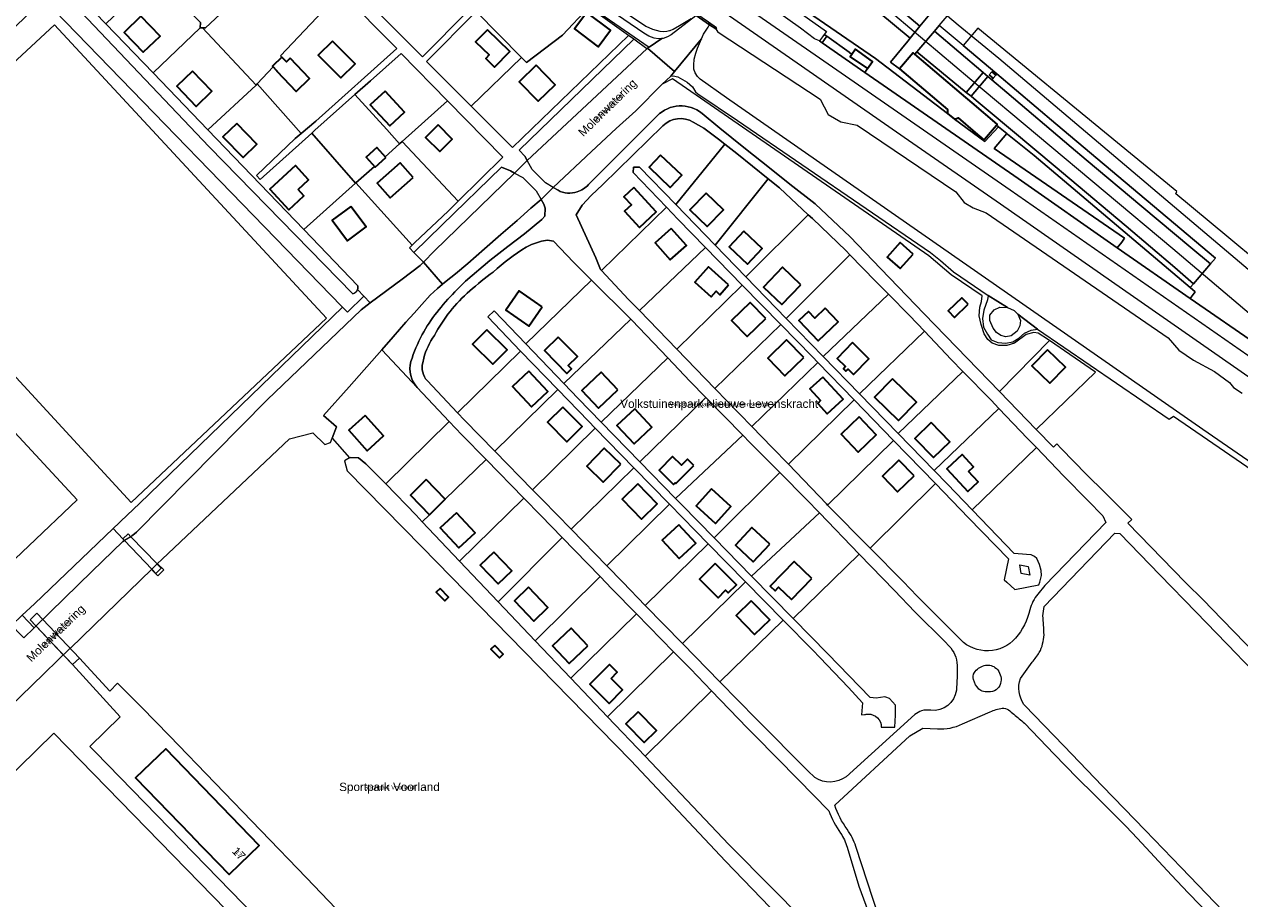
# Model space of a CAD drawing. Header units: metres. Extents: x 124322 to 125871, y 483990 to 485142.
# Tile 58 of 61: x 125404 to 125695, y 484549 to 484758. Entities that reach past the tile are written whole.
import ezdxf
from ezdxf.enums import TextEntityAlignment as Align

# ---------------------------------------------------------------- set-up
doc = ezdxf.new("R2010")
doc.units = ezdxf.units.M
for name, color, linetype, lineweight in [('B-RO-AM-AS_SPOOR-G', 7, 'Continuous', 18), ('B-RO-GK-KADEMUUR-GV', 7, 'Continuous', 18), ('B-RO-KW-KUNSTWERK-GV', 170, 'Continuous', 18), ('B-RO-KW-KUNSTWERK_DEK-GV', 7, 'Continuous', 18), ('B-RO-OG-BEBOUWING-GV', 7, 'Continuous', 35), ('B-RO-OG-BEBOUWING-T18', 7, 'Continuous', 18), ('B-RO-OG-BEBOUWING-T18 @ 0.5', 7, 'Continuous', 18), ('B-RO-OG-BEBOUWING-T18 @ 1', 7, 'Continuous', 18), ('B-RO-OG-BEBOUWING_SCHUUR-GV', 7, 'Continuous', 35), ('B-RO-OG-TERREIN_CULTUURSCHEIDING-GV', 7, 'Continuous', 0), ('B-RO-OG-TERREIN_ERF-GV', 7, 'Continuous', 0), ('B-RO-OG-TOPOGRAFIE-T18', 7, 'Continuous', 18), ('B-RO-OG-TOPOGRAFIE-T18 @ 0.5', 7, 'Continuous', 18), ('B-RO-OG-TOPOGRAFIE-T18 @ 1', 7, 'Continuous', 18), ('B-RO-OG-WATER-GV', 151, 'Continuous', 13), ('B-RO-VH-ONVERHARD-GV', 252, 'Continuous', 18), ('B-RO-VH-VERHARDING_GESLOTEN-GV', 252, 'Continuous', 18), ('B-RO-VH-VERHARDING_HALFVERHARDING-GV', 7, 'Continuous', 9), ('B-RO-VH-VERHARDING_OPEN-GV', 7, 'Continuous', 9)]:
    doc.layers.add(name, color=color, linetype=linetype, lineweight=lineweight)
doc.styles.add('IBstijl', font='arial.ttf', dxfattribs={"height": 2})

# ---------------------------------------------------------------- blocks, each defined once
blk = doc.blocks.new('*U145')
at = {"layer": 'B-RO-OG-TOPOGRAFIE-T18 @ 0.5', "style": 'IBstijl'}
blk.add_text('Molenwatering', height=1, rotation=44.4, dxfattribs=at).set_placement((125544, 484738.193), align=Align.MIDDLE)
at = {"layer": 'B-RO-OG-TOPOGRAFIE-T18 @ 1', "style": 'IBstijl'}
blk.add_text('Molenwatering', height=2, rotation=44.4, dxfattribs=at).set_placement((125544, 484738.193), align=Align.MIDDLE)
blk = doc.blocks.new('*U146')
at = {"layer": 'B-RO-OG-TOPOGRAFIE-T18 @ 0.5', "style": 'IBstijl'}
blk.add_text('Molenwatering', height=1, rotation=44.1, dxfattribs=at).set_placement((125411.917, 484612.458), align=Align.MIDDLE)
at = {"layer": 'B-RO-OG-TOPOGRAFIE-T18 @ 1', "style": 'IBstijl'}
blk.add_text('Molenwatering', height=2, rotation=44.1, dxfattribs=at).set_placement((125411.917, 484612.458), align=Align.MIDDLE)
blk = doc.blocks.new('*U184')
at = {"layer": 'B-RO-OG-TOPOGRAFIE-T18 @ 0.5', "style": 'IBstijl'}
blk.add_text('Sportpark Voorland', height=1, dxfattribs=at).set_placement((125491.65, 484575.618), align=Align.MIDDLE)
at = {"layer": 'B-RO-OG-TOPOGRAFIE-T18 @ 1', "style": 'IBstijl'}
blk.add_text('Sportpark Voorland', height=2, dxfattribs=at).set_placement((125491.65, 484575.618), align=Align.MIDDLE)
blk = doc.blocks.new('*U190')
at = {"layer": 'B-RO-OG-TOPOGRAFIE-T18 @ 0.5', "style": 'IBstijl'}
blk.add_text('Volkstuinenpark Nieuwe Levenskracht', height=1, dxfattribs=at).set_placement((125570.581, 484667.292), align=Align.MIDDLE)
at = {"layer": 'B-RO-OG-TOPOGRAFIE-T18 @ 1', "style": 'IBstijl'}
blk.add_text('Volkstuinenpark Nieuwe Levenskracht', height=2, dxfattribs=at).set_placement((125570.581, 484667.292), align=Align.MIDDLE)
blk = doc.blocks.new('*U233')
at = {"layer": 'B-RO-OG-BEBOUWING-T18 @ 0.5', "style": 'IBstijl'}
blk.add_text('17', height=1, rotation=-46, dxfattribs=at).set_placement((125455.588, 484559.915), align=Align.MIDDLE)
at = {"layer": 'B-RO-OG-BEBOUWING-T18 @ 1', "style": 'IBstijl'}
blk.add_text('17', height=2, rotation=-46, dxfattribs=at).set_placement((125455.588, 484559.915), align=Align.MIDDLE)

msp = doc.modelspace()

# ---------------------------------------------------------------- linework, layer by layer
at = {"layer": 'B-RO-AM-AS_SPOOR-G'}
for points in [[(125131.014, 485072.262), (125139.859, 485066.099), (125252.551, 484987.847), (125279.614, 484969.164), (125300.618, 484954.506), (125326.352, 484936.742), (125417.85, 484873.099), (125444.831, 484854.238), (125541.448, 484787.11), (125640.265, 484718.67), (125757.732, 484637.009), (125787.754, 484616.314), (125855.348, 484569.223)], [(125128.186, 485069.472), (125137.287, 485063.127), (125168.879, 485041.298), (125280.801, 484963.49), (125340.328, 484922.203), (125450.07, 484845.73), (125479.761, 484825.184), (125615.879, 484730.573), (125637.945, 484715.341), (125724.732, 484654.943), (125759.03, 484631.272), (125797.876, 484604.174), (125817.789, 484590.468), (125836.597, 484577.318), (125853.282, 484565.774)], [(125556.226, 484818.604), (125627.796, 484758.218), (125637.562, 484750.196), (125709.676, 484689.225), (125733.939, 484669.695), (125753.822, 484654.341), (125759.05, 484650.552), (125764.743, 484646.584)], [(125601.894, 484769.632), (125630.569, 484745.327), (125679.172, 484704.672), (125705.278, 484682.61), (125711.613, 484677.574), (125719.086, 484671.958), (125725.685, 484667.283), (125737.171, 484659.789), (125750.032, 484652.247), (125763.735, 484644.994)]]:
    msp.add_lwpolyline(points, dxfattribs=at)
at = {"layer": 'B-RO-GK-KADEMUUR-GV'}
msp.add_lwpolyline([(125563.719, 484761.772), (125563.495, 484761.467), (125565.052, 484760.404), (125568.273, 484758.206), (125569.756, 484757.194), (125569.947, 484757.47), (125568.02, 484758.801)], close=True, dxfattribs=at)
at = {"layer": 'B-RO-KW-KUNSTWERK-GV'}
for points in [[(125524.649, 484725.741), (125521.594, 484722.734), (125523.56, 484721.64), (125526.74, 484718.48), (125527.985, 484716.391), (125530.87, 484719.26), (125529, 484720.36), (125525.84, 484723.59)], [(125436.04, 484629.187), (125429.737, 484635.718), (125428.194, 484634.84), (125434.777, 484627.964)]]:
    msp.add_lwpolyline(points, close=True, dxfattribs=at)
at = {"layer": 'B-RO-KW-KUNSTWERK_DEK-GV'}
msp.add_lwpolyline([(125415.738, 484605.123), (125417.446, 484606.681), (125408.65, 484615.926), (125408.625, 484615.953), (125407.243, 484617.405), (125405.603, 484615.844), (125413.567, 484607.42), (125413.592, 484607.393)], close=True, dxfattribs=at)
at = {"layer": 'B-RO-OG-BEBOUWING-GV'}
for points in [[(125606.049, 484747.741), (125607.267, 484749.435), (125603.18, 484752.383), (125602.312, 484751.122), (125601.923, 484750.559)], [(125617.403, 484751.136), (125616.982, 484751.491), (125613.736, 484747.648), (125625.215, 484737.954), (125625.2, 484736.959), (125626.915, 484735.579), (125627.388, 484735.764), (125627.769, 484735.913), (125631.864, 484732.454), (125633.966, 484730.679), (125634.081, 484730.815), (125636.934, 484734.193), (125637.155, 484734.455), (125631.159, 484739.519), (125628.573, 484741.702)], [(125430.946, 484577.943), (125443.998, 484564.435), (125445.007, 484563.391), (125446.807, 484561.529), (125447.767, 484560.535), (125453.245, 484554.866), (125455.904, 484557.437), (125460.437, 484561.82), (125438.077, 484584.964), (125430.877, 484578.014)]]:
    msp.add_lwpolyline(points, close=True, dxfattribs=at)
at = {"layer": 'B-RO-OG-BEBOUWING_SCHUUR-GV'}
for points in [[(125432.15, 484760.27), (125428.104, 484756.376), (125432.69, 484751.61), (125436.736, 484755.504)], [(125538.9, 484761.13), (125535.943, 484757.203), (125541.59, 484752.95), (125544.547, 484756.877)], [(125515.09, 484757.03), (125512.271, 484754.132), (125515.505, 484750.986), (125514.688, 484750.146), (125516.804, 484748.086), (125520.44, 484751.82)], [(125478.03, 484754.31), (125474.614, 484750.926), (125480.02, 484745.47), (125483.436, 484748.854)], [(125467.842, 484750.185), (125466.963, 484749.341), (125465.874, 484750.475), (125463.636, 484748.326), (125464.725, 484747.192), (125464.65, 484747.12), (125469.3, 484742.22), (125472.521, 484745.313)], [(125444.53, 484747.1), (125440.755, 484743.477), (125445.36, 484738.68), (125449.135, 484742.303)], [(125526.74, 484748.53), (125522.672, 484744.557), (125527.23, 484739.89), (125531.298, 484743.863)], [(125490.599, 484742.321), (125487.05, 484739.06), (125491.701, 484733.999), (125495.25, 484737.26)], [(125455.12, 484734.6), (125451.788, 484731.381), (125456.59, 484726.41), (125459.922, 484729.629)], [(125503.33, 484734.24), (125500.312, 484731.248), (125503.67, 484727.86), (125506.688, 484730.852)], [(125490.812, 484726.442), (125488.62, 484728.84), (125486.058, 484726.498), (125488.25, 484724.1)], [(125556.55, 484727.01), (125553.785, 484724.096), (125558.85, 484719.29), (125561.615, 484722.204)], [(125469.76, 484718.805), (125472.3, 484721.128), (125469.17, 484724.55), (125462.98, 484718.89), (125467.535, 484713.909), (125471.185, 484717.247)], [(125497.31, 484721.67), (125494.2, 484725.17), (125488.73, 484720.31), (125491.84, 484716.81)], [(125550.14, 484719.27), (125547.75, 484717.065), (125549.562, 484715.101), (125547.949, 484713.613), (125551.526, 484709.736), (125555.53, 484713.43)], [(125567.44, 484717.933), (125563.58, 484713.95), (125567.72, 484709.937), (125571.58, 484713.92)], [(125482.4, 484714.72), (125477.968, 484711.423), (125481.6, 484706.54), (125486.032, 484709.837)], [(125559.06, 484709.49), (125555.222, 484706.048), (125558.88, 484701.97), (125562.718, 484705.412)], [(125576.47, 484708.81), (125572.945, 484705.065), (125577.37, 484700.9), (125580.895, 484704.645)], [(125617.03, 484703.33), (125613.944, 484706.11), (125610.81, 484702.63), (125613.896, 484699.85)], [(125572.8, 484695.96), (125568, 484700.26), (125564.718, 484696.596), (125568.628, 484693.094), (125569.82, 484694.425), (125570.712, 484693.627)], [(125590.128, 484695.975), (125585.75, 484700.18), (125581.202, 484695.445), (125585.58, 484691.24)], [(125528.23, 484690.74), (125522.69, 484694.54), (125519.54, 484689.92), (125524.993, 484686.109)], [(125581.73, 484687.93), (125577.979, 484691.782), (125573.53, 484687.45), (125577.281, 484683.598)], [(125630.157, 484691.365), (125628.665, 484692.886), (125625.435, 484689.724), (125626.932, 484688.2)], [(125595.96, 484690.421), (125593.44, 484688.031), (125591.944, 484689.608), (125589.68, 484687.46), (125594.27, 484682.62), (125599.055, 484687.157)], [(125514.92, 484685.25), (125511.506, 484681.815), (125516.38, 484676.97), (125519.794, 484680.405)], [(125532.065, 484683.445), (125528.79, 484680.23), (125534.13, 484674.79), (125535.222, 484675.862), (125534.44, 484676.659), (125536.623, 484678.802)], [(125590.82, 484678.59), (125586.69, 484682.84), (125582.21, 484678.44), (125586.32, 484674.2)], [(125602.516, 484682.152), (125598.809, 484678.393), (125600.822, 484676.418), (125600.303, 484675.889), (125600.91, 484675.294), (125601.428, 484675.822), (125602.727, 484674.549), (125606.409, 484678.314)], [(125649.185, 484680.436), (125645.45, 484676.63), (125649.715, 484672.444), (125653.45, 484676.25)], [(125524.998, 484675.321), (125521.09, 484671.63), (125525.682, 484666.769), (125529.59, 484670.46)], [(125546.34, 484670.83), (125542.304, 484675.076), (125537.69, 484670.69), (125541.726, 484666.444)], [(125595.42, 484673.92), (125592.307, 484671.07), (125594.869, 484668.271), (125594.162, 484667.624), (125596.405, 484665.143), (125600.24, 484668.65)], [(125612.047, 484673.512), (125607.76, 484669.11), (125613.503, 484663.518), (125617.79, 484667.92)], [(125533.133, 484666.737), (125529.5, 484663.12), (125534.147, 484658.453), (125537.78, 484662.07)], [(125550.351, 484666.339), (125546.1, 484662.33), (125550.239, 484657.941), (125554.49, 484661.95)], [(125485.84, 484664.72), (125481.894, 484661.185), (125486.28, 484656.29), (125490.226, 484659.825)], [(125604.08, 484664.39), (125599.754, 484660.231), (125603.87, 484655.95), (125608.196, 484660.109)], [(125621.33, 484663.02), (125617.43, 484659.23), (125621.89, 484654.64), (125625.79, 484658.43)], [(125547, 484653.09), (125543.08, 484656.91), (125538.9, 484652.62), (125542.82, 484648.8)], [(125564.481, 484652.782), (125562.983, 484654.253), (125561.581, 484652.826), (125559.442, 484654.929), (125556.19, 484651.62), (125559.648, 484648.221), (125560.041, 484648.621), (125560.22, 484648.446)], [(125617.237, 484650.256), (125613.61, 484654.024), (125609.648, 484650.21), (125613.275, 484646.442)], [(125630.279, 484651.353), (125631.479, 484652.466), (125628.775, 484655.38), (125625.09, 484651.96), (125630.13, 484646.53), (125632.615, 484648.834)], [(125500.406, 484649.375), (125496.65, 484645.69), (125501.267, 484640.983), (125505.023, 484644.668)], [(125551.106, 484648.351), (125547.34, 484644.67), (125551.994, 484639.909), (125555.76, 484643.59)], [(125568.779, 484647.132), (125565.06, 484643.08), (125569.661, 484638.858), (125573.38, 484642.91)], [(125507.7, 484641.445), (125503.8, 484637.84), (125508.26, 484633.015), (125512.16, 484636.62)], [(125560.905, 484638.583), (125556.9, 484634.86), (125560.965, 484630.487), (125564.97, 484634.21)], [(125582.672, 484633.916), (125578.4, 484637.92), (125574.448, 484633.704), (125578.72, 484629.7)], [(125516.633, 484632.031), (125513.383, 484628.917), (125517.706, 484624.405), (125520.956, 484627.519)], [(125569.65, 484629.299), (125565.9, 484625.59), (125570.32, 484621.121), (125572.115, 484622.897), (125572.748, 484622.257), (125574.702, 484624.19)], [(125592.741, 484625.702), (125588.51, 484629.79), (125582.8, 484623.88), (125583.946, 484622.773), (125584.807, 484623.664), (125587.892, 484620.683)], [(125503.769, 484623.325), (125502.864, 484622.447), (125504.883, 484620.365), (125505.788, 484621.243)], [(125524.97, 484623.61), (125521.58, 484620.362), (125526.2, 484615.54), (125529.59, 484618.788)], [(125578.264, 484620.384), (125574.61, 484616.84), (125579.026, 484612.286), (125582.68, 484615.83)], [(125539.167, 484609.645), (125535.16, 484613.87), (125530.683, 484609.625), (125534.69, 484605.4)], [(125516.837, 484609.711), (125515.932, 484608.833), (125517.951, 484606.751), (125518.856, 484607.629)], [(125544.706, 484601.814), (125546.187, 484603.308), (125544.344, 484605.135), (125539.65, 484600.4), (125544.25, 484595.84), (125547.463, 484599.081)], [(125551.191, 484593.794), (125548.253, 484590.934), (125552.612, 484586.456), (125555.55, 484589.316)]]:
    msp.add_lwpolyline(points, close=True, dxfattribs=at)
at = {"layer": 'B-RO-OG-TERREIN_CULTUURSCHEIDING-GV'}
for points in [[(125401.23, 484614.523), (125403.76, 484616.934), (125406.649, 484619.684), (125425.522, 484637.66), (125426.959, 484639.013), (125427.379, 484639.409), (125431.788, 484643.671), (125480.37, 484690.635), (125480.25, 484690.759), (125408.861, 484764.384), (125390.365, 484746.371), (125354.306, 484711.931), (125382.984, 484681.046), (125416.884, 484644.535), (125370.546, 484600.52), (125336.646, 484637.031), (125303.617, 484672.603), (125300.808, 484669.717), (125307.169, 484663.019), (125345.559, 484623.609), (125368.37, 484600.147), (125369.369, 484599.119), (125376.937, 484591.349), (125388.899, 484602.779)], [(125364.564, 484714.74), (125411.477, 484758.159), (125476.605, 484688.015), (125429.815, 484643.897)], [(125462.39, 484668.48), (125484.87, 484690.03), (125487.019, 484691.638), (125485.509, 484693.25), (125481.593, 484689.416), (125480.37, 484690.635), (125431.788, 484643.671), (125427.379, 484639.409), (125426.959, 484639.013), (125425.522, 484637.66), (125427.836, 484635.214), (125429.092, 484636.386), (125429.737, 484635.718), (125430, 484635.89), (125430.605, 484636.372), (125431.119, 484636.799)], [(125420.49, 484627.48), (125427.83, 484634.54), (125428.194, 484634.84), (125427.836, 484635.214), (125425.522, 484637.66), (125406.649, 484619.684), (125403.76, 484616.934), (125406.621, 484613.946), (125407.021, 484614.337), (125407.087, 484614.401)]]:
    msp.add_lwpolyline(points, close=True, dxfattribs=at)
at = {"layer": 'B-RO-OG-TERREIN_ERF-GV'}
for points in [[(125446.4, 484758.745), (125446.295, 484757.495), (125446.9, 484757.501), (125447.595, 484757.508), (125468.95, 484777.374)], [(125480.044, 484766.101), (125493.43, 484752.5), (125474.03, 484735.12), (125470.528, 484732.194), (125469.1, 484731), (125459.79, 484722.15), (125460.73, 484721.21), (125473.028, 484732.305), (125473.81, 484733.01), (125483.398, 484741.481), (125487.11, 484744.76), (125494.45, 484751.31), (125505.571, 484739.979), (125518.79, 484726.51), (125508.121, 484716.02), (125505.7, 484713.64), (125497.72, 484706.11), (125497.072, 484705.487), (125496.43, 484704.87), (125497.52, 484703.752), (125504.16, 484710.22), (125518.45, 484724.1), (125520.63, 484723.27), (125521.594, 484722.734), (125524.649, 484725.741), (125524.09, 484726.75), (125522.7, 484728.21), (125550.13, 484754.725), (125548.873, 484755.622), (125521.09, 484728.81), (125511.207, 484738.703), (125500.53, 484749.39), (125512.423, 484761.338)], [(125541.955, 484765.334), (125553.006, 484757.902), (125554.58, 484757.116), (125556.364, 484756.637), (125557.179, 484756.59), (125558.033, 484756.662), (125558.697, 484756.818), (125558.848, 484756.853), (125559.546, 484757.132), (125561.041, 484758.008), (125563.905, 484759.686)], [(125510.552, 484761.577), (125499.53, 484750.52), (125486.835, 484763.2)], [(125566.467, 484736.968), (125570.74, 484733.46), (125576.51, 484728.82), (125583.02, 484723.68), (125587.46, 484720.06), (125593.58, 484715.34), (125601.96, 484707.47), (125607.34, 484701.77), (125609.3, 484699.79), (125619.66, 484689.04), (125637.667, 484670.484), (125649.62, 484682.664), (125649.448, 484682.782), (125646.916, 484684.442), (125645.879, 484684.614), (125644.041, 484684.086), (125641.294, 484682.045), (125639.473, 484681.432), (125637.548, 484681.451), (125635.93, 484681.988), (125634.895, 484682.882), (125633.997, 484684.261), (125633.329, 484686.46), (125632.838, 484688.569), (125633.011, 484690.611), (125633.41, 484692.027), (125633.543, 484693.357), (125626.145, 484698.407), (125620.806, 484702.938), (125559.428, 484745.279), (125556.945, 484743.987)], [(125556.945, 484743.987), (125550.65, 484737.65), (125545.91, 484733.37), (125540.04, 484727.85), (125530.87, 484719.26), (125532.01, 484718.59)], [(125539.32, 484719.99), (125555.726, 484736.435)], [(125555.726, 484736.435), (125539.32, 484719.99)], [(125699.124, 484607.496), (125688.444, 484618.553), (125686.66, 484620.4), (125682.12, 484624.85), (125668.44, 484638.96), (125669.339, 484639.798), (125662.799, 484646.334), (125658.52, 484650.61), (125652.48, 484656.82), (125651.414, 484657.915), (125650.58, 484657.17), (125646.498, 484661.38), (125637.667, 484670.484), (125619.66, 484689.04), (125609.3, 484699.79), (125607.34, 484701.77), (125601.96, 484707.47), (125593.58, 484715.34), (125587.46, 484720.06), (125583.02, 484723.68), (125576.51, 484728.82), (125570.74, 484733.46), (125566.467, 484736.968)], [(125548.91, 484692.49), (125542.417, 484699.418), (125542.19, 484699.66), (125541.09, 484702.43), (125536.36, 484712.76), (125537.79, 484715.07), (125539.95, 484717.36), (125542.7, 484719.99), (125557.128, 484734.059)], [(125557.128, 484734.059), (125542.7, 484719.99), (125539.95, 484717.36), (125537.79, 484715.07), (125536.36, 484712.76), (125541.09, 484702.43), (125542.19, 484699.66), (125542.417, 484699.418), (125557.95, 484714.543), (125550.01, 484722.84), (125550.1, 484724.1), (125551.51, 484724.14), (125560.196, 484715.185)], [(125560.196, 484715.185), (125571.941, 484729.657), (125570.41, 484730.87), (125566.87, 484733.45), (125564.37, 484734.928)], [(125564.37, 484734.928), (125566.87, 484733.45), (125570.41, 484730.87), (125571.941, 484729.657), (125574.79, 484727.4), (125582.322, 484721.342), (125585.01, 484719.18), (125591.905, 484712.732), (125592.88, 484711.82), (125600.98, 484704.14), (125601.894, 484703.195), (125607.99, 484696.89), (125611.088, 484693.746), (125616.14, 484688.62), (125619.692, 484684.873), (125626.13, 484678.08), (125628.946, 484675.22), (125635.67, 484668.39), (125637.547, 484666.421), (125644.42, 484659.21), (125646.513, 484657.044), (125653.02, 484650.31), (125658.837, 484644.344), (125662.41, 484640.68), (125663.14, 484639.08), (125648.52, 484624.03), (125646.859, 484621.99)], [(125483.592, 484720.352), (125483.509, 484720.278), (125471.137, 484709.23), (125484.09, 484695.78)], [(125483.998, 484694.862), (125485.509, 484693.25), (125487.019, 484691.638), (125494.65, 484697.35), (125498.96, 484700.63), (125499.77, 484701.442), (125497.52, 484703.752), (125496.43, 484704.87), (125497.072, 484705.487), (125483.592, 484720.352)], [(125532.01, 484718.59), (125530.87, 484719.26), (125527.985, 484716.391), (125528.63, 484715.31), (125528.96, 484714.3), (125528.84, 484712.41), (125528.13, 484711.59), (125523.96, 484708.22), (125520.01, 484705.14), (125515.68, 484701.78), (125509.88, 484696.82), (125507.284, 484694.284)], [(125527.985, 484716.391), (125525.53, 484714.29), (125522.19, 484711.4), (125518.33, 484708.01), (125514.4, 484704.6), (125510.38, 484701.06), (125507.42, 484698.59), (125505.24, 484696.89), (125504.352, 484696.13), (125503.16, 484695.11), (125501.38, 484693.54), (125499.36, 484691.3), (125497.6, 484689.23), (125495.57, 484687.01), (125492.51, 484683.52), (125489.792, 484680.435), (125498.301, 484671.403)], [(125507.284, 484694.284), (125509.88, 484696.82), (125515.68, 484701.78), (125520.01, 484705.14), (125523.96, 484708.22), (125528.13, 484711.59), (125528.84, 484712.41), (125528.96, 484714.3), (125528.63, 484715.31), (125527.985, 484716.391)], [(125540.027, 484697.097), (125535.69, 484701.4), (125530.92, 484706.45), (125529.48, 484706.64), (125528.02, 484706.45), (125525.63, 484705.6), (125524.39, 484705.01)], [(125524.39, 484705.01), (125525.63, 484705.6), (125528.02, 484706.45), (125529.48, 484706.64), (125530.92, 484706.45), (125535.69, 484701.4), (125540.027, 484697.097), (125549.4, 484687.798), (125549.65, 484687.55), (125558.282, 484678.49), (125563.57, 484672.94), (125567.398, 484669.032), (125576.206, 484660.04), (125577.92, 484658.29), (125585.119, 484651.048), (125591.49, 484644.64), (125594.563, 484641.455), (125604.11, 484631.562), (125612.547, 484622.82), (125617.44, 484617.75), (125624.661, 484610.542), (125625.574, 484609.629)], [(125500.68, 484673.06), (125507.943, 484665.35), (125523.052, 484680.134), (125515.167, 484688.293), (125516.679, 484689.774), (125524.269, 484681.866), (125540.027, 484697.097)], [(125628.39, 484611.054), (125626.663, 484612.794), (125618, 484621.52), (125614.603, 484624.979), (125606.728, 484632.996), (125596.536, 484643.301), (125596.25, 484643.59), (125587.148, 484653.057), (125583.28, 484657.08), (125578.385, 484662.098), (125569.564, 484671.14), (125560.436, 484680.576), (125551.492, 484689.821), (125548.91, 484692.49)], [(125499.869, 484678.404), (125499.617, 484677.317)], [(125499.617, 484677.317), (125499.869, 484678.404)], [(125498.301, 484671.403), (125505.968, 484663.266), (125508.96, 484660.09), (125514.778, 484654.155), (125523.835, 484644.916), (125527.86, 484640.81), (125533.003, 484635.526), (125542.057, 484626.222), (125544.92, 484623.28), (125550.78, 484617.282), (125559.672, 484608.183), (125563.69, 484604.07), (125568.716, 484598.872), (125577.284, 484590.011), (125579.19, 484588.04), (125589.478, 484577.6), (125596.809, 484570.161)], [(125591.839, 484579.736), (125579.493, 484592.038), (125570.723, 484601.016), (125561.798, 484610.156), (125552.895, 484619.274), (125547.49, 484624.81), (125543.673, 484628.728), (125535.129, 484637.498), (125528.27, 484644.54), (125525.895, 484646.963), (125516.868, 484656.174), (125509.61, 484663.58), (125507.943, 484665.35), (125500.68, 484673.06)], [(125648.09, 484616.78), (125648.4, 484619.01), (125665.26, 484636.55), (125666.46, 484636.47), (125676.085, 484626.556), (125684.752, 484617.637), (125694.509, 484607.618), (125695.89, 484606.2), (125704.614, 484597.202), (125714.362, 484587.147), (125719.74, 484581.6), (125723.426, 484577.813), (125732.954, 484568.024), (125742.311, 484558.413), (125751.95, 484548.59)], [(125642.69, 484601.81), (125645.49, 484605.7)], [(125638.057, 484601.392), (125638.026, 484601.053)], [(125617.448, 484593.144), (125613.08, 484589.25), (125600.98, 484578.29)], [(125628.8, 484590.91), (125635.48, 484593.84)], [(125662.377, 484576.053), (125653.086, 484585.703), (125643.64, 484595.41), (125643.502, 484595.61)], [(125598.228, 484571.486), (125616.21, 484588.06), (125619.32, 484589.87), (125622.81, 484589.77)], [(125643.65, 484591.08), (125650.794, 484583.704), (125656.28, 484578.04), (125660.394, 484573.954), (125667.91, 484566.49), (125670.686, 484563.524), (125678.894, 484554.756), (125682.85, 484550.53), (125688.616, 484544.576), (125696.97, 484535.95), (125698.516, 484534.348), (125706.982, 484525.576), (125717.47, 484514.71), (125685.32, 484483.21), (125679.57, 484488.66)], [(125593.47, 484578.11), (125591.839, 484579.736)], [(125691.245, 484546.126), (125681.139, 484556.596), (125672.564, 484565.482), (125667.55, 484570.68), (125662.377, 484576.053)], [(125601.23, 484561.424), (125604.01, 484552.129), (125606.238, 484546.06)], [(125680.13, 484496.62), (125681.82, 484499.13), (125664.332, 484512.724), (125627.907, 484541.001), (125628.254, 484541.859), (125626.472, 484542.634), (125625.653, 484542.954), (125624.32, 484539.55), (125613.97, 484540.59), (125608.8, 484544.77), (125603.324, 484561.568)]]:
    msp.add_lwpolyline(points, dxfattribs=at)
for points in [[(125480.044, 484766.101), (125468.95, 484777.374), (125447.595, 484757.508), (125446.9, 484757.501), (125459.701, 484743.791), (125459.98, 484744.05), (125463.808, 484748.147), (125463.636, 484748.326), (125465.874, 484750.475), (125465.574, 484750.746)], [(125502.42, 484770.17), (125497.971, 484774.509), (125495.5, 484772.01), (125486.835, 484763.2), (125499.53, 484750.52), (125510.552, 484761.577), (125509.22, 484763.02)], [(125539.378, 484762.399), (125524.475, 484773.037), (125512.423, 484761.338), (125523.289, 484750.359), (125524.487, 484749.149), (125533.08, 484755.75)], [(125446.4, 484758.745), (125435.531, 484769.777), (125423.725, 484758.461), (125435.068, 484746.683), (125446.295, 484757.495)], [(125493.43, 484752.5), (125480.044, 484766.101), (125465.574, 484750.746), (125465.874, 484750.475), (125463.636, 484748.326), (125463.808, 484748.147), (125459.98, 484744.05), (125470.528, 484732.194), (125474.03, 484735.12)], [(125548.873, 484755.622), (125539.378, 484762.399), (125533.08, 484755.75), (125524.487, 484749.149), (125523.289, 484750.359), (125511.207, 484738.703), (125521.09, 484728.81)], [(125523.289, 484750.359), (125512.423, 484761.338), (125500.53, 484749.39), (125511.207, 484738.703)], [(125446.9, 484757.501), (125446.295, 484757.495), (125435.068, 484746.683), (125448.164, 484733.084), (125459.701, 484743.791)], [(125553.273, 484752.482), (125550.13, 484754.725), (125522.7, 484728.21), (125524.09, 484726.75), (125524.649, 484725.741)], [(125596.326, 484755.477), (125595.235, 484753.918), (125605.485, 484746.809), (125606.049, 484747.741), (125601.923, 484750.559), (125602.312, 484751.122), (125601.674, 484751.609)], [(125494.45, 484751.31), (125487.11, 484744.76), (125483.398, 484741.481), (125491.02, 484733.15), (125494.088, 484729.725), (125494.72, 484730.289), (125505.571, 484739.979)], [(125473.028, 484732.305), (125460.73, 484721.21), (125459.79, 484722.15), (125469.1, 484731), (125470.528, 484732.194), (125459.98, 484744.05), (125459.701, 484743.791), (125448.164, 484733.084), (125471.137, 484709.23), (125483.509, 484720.278)], [(125491.02, 484733.15), (125483.398, 484741.481), (125473.81, 484733.01), (125473.028, 484732.305), (125483.509, 484720.278), (125483.592, 484720.352), (125488.043, 484724.326), (125488.25, 484724.1), (125490.812, 484726.442), (125490.632, 484726.639), (125494.088, 484729.725)], [(125505.571, 484739.979), (125494.72, 484730.289), (125508.121, 484716.02), (125518.79, 484726.51)], [(125494.72, 484730.289), (125494.088, 484729.725), (125490.632, 484726.639), (125490.812, 484726.442), (125488.25, 484724.1), (125488.043, 484724.326), (125483.592, 484720.352), (125497.072, 484705.487), (125497.72, 484706.11), (125505.7, 484713.64), (125508.121, 484716.02)], [(125582.322, 484721.342), (125574.79, 484727.4), (125571.941, 484729.657), (125560.196, 484715.185), (125569.602, 484705.488)], [(125521.594, 484722.734), (125520.63, 484723.27), (125518.45, 484724.1), (125504.16, 484710.22), (125497.52, 484703.752), (125499.77, 484701.442), (125502.42, 484704.1)], [(125521.594, 484722.734), (125523.56, 484721.64), (125526.74, 484718.48), (125527.985, 484716.391), (125530.87, 484719.26), (125529, 484720.36), (125525.84, 484723.59), (125524.649, 484725.741)], [(125591.905, 484712.732), (125585.01, 484719.18), (125582.322, 484721.342), (125569.602, 484705.488), (125576.934, 484697.929)], [(125567.327, 484704.894), (125560.69, 484711.68), (125557.95, 484714.543), (125542.417, 484699.418), (125548.91, 484692.49), (125551.492, 484689.821)], [(125601.894, 484703.195), (125600.98, 484704.14), (125592.88, 484711.82), (125591.905, 484712.732), (125576.934, 484697.929), (125586.609, 484687.955)], [(125576.102, 484695.924), (125567.327, 484704.894), (125551.492, 484689.821), (125560.436, 484680.576)], [(125611.088, 484693.746), (125607.99, 484696.89), (125601.894, 484703.195), (125586.609, 484687.955), (125595.499, 484678.796)], [(125549.4, 484687.798), (125540.027, 484697.097), (125524.269, 484681.866), (125533.409, 484672.342)], [(125585.325, 484686.494), (125576.102, 484695.924), (125560.436, 484680.576), (125569.564, 484671.14)], [(125619.692, 484684.873), (125616.14, 484688.62), (125611.088, 484693.746), (125595.499, 484678.796), (125604.192, 484669.88)], [(125558.282, 484678.49), (125549.65, 484687.55), (125549.4, 484687.798), (125533.409, 484672.342), (125536.79, 484668.82), (125542.36, 484663.107)], [(125594.183, 484677.429), (125592.92, 484678.73), (125585.325, 484686.494), (125569.564, 484671.14), (125578.385, 484662.098)], [(125628.946, 484675.22), (125626.13, 484678.08), (125619.692, 484684.873), (125604.192, 484669.88), (125613.395, 484660.44)], [(125498.301, 484671.403), (125489.792, 484680.435), (125482, 484671.59), (125475.88, 484664.7), (125478.98, 484661.97), (125477.952, 484659.313), (125482.042, 484654.591), (125482.22, 484654.7), (125484.21, 484654.59), (125486.03, 484653.19), (125490.744, 484648.338), (125505.968, 484663.266)], [(125531.947, 484670.929), (125523.052, 484680.134), (125507.943, 484665.35), (125509.61, 484663.58), (125516.868, 484656.174)], [(125660.687, 484675.077), (125649.62, 484682.664), (125637.667, 484670.484), (125646.498, 484661.38)], [(125567.398, 484669.032), (125563.57, 484672.94), (125558.282, 484678.49), (125542.36, 484663.107), (125551.587, 484653.643)], [(125602.897, 484668.453), (125594.183, 484677.429), (125578.385, 484662.098), (125583.28, 484657.08), (125587.148, 484653.057)], [(125637.547, 484666.421), (125635.67, 484668.39), (125628.946, 484675.22), (125613.395, 484660.44), (125622.051, 484651.562)], [(125540.892, 484661.688), (125539.29, 484663.33), (125531.947, 484670.929), (125516.868, 484656.174), (125525.895, 484646.963)], [(125576.206, 484660.04), (125567.398, 484669.032), (125551.587, 484653.643), (125560.145, 484644.864)], [(125612.33, 484658.736), (125602.897, 484668.453), (125587.148, 484653.057), (125596.25, 484643.59), (125596.536, 484643.301)], [(125646.513, 484657.044), (125644.42, 484659.21), (125637.547, 484666.421), (125622.051, 484651.562), (125625.27, 484648.26), (125631.141, 484642.172)], [(125514.778, 484654.155), (125508.96, 484660.09), (125505.968, 484663.266), (125490.744, 484648.338), (125498.01, 484640.86), (125499.512, 484639.276), (125501.267, 484640.983), (125505.023, 484644.668)], [(125550.129, 484652.224), (125540.892, 484661.688), (125525.895, 484646.963), (125528.27, 484644.54), (125535.129, 484637.498)], [(125585.119, 484651.048), (125577.92, 484658.29), (125576.206, 484660.04), (125560.145, 484644.864), (125561.66, 484643.31), (125569.363, 484635.443)], [(125622.332, 484648.434), (125612.33, 484658.736), (125596.536, 484643.301), (125606.728, 484632.996)], [(125523.835, 484644.916), (125514.778, 484654.155), (125505.023, 484644.668), (125501.267, 484640.983), (125499.512, 484639.276), (125508.445, 484629.857)], [(125558.672, 484643.472), (125550.129, 484652.224), (125535.129, 484637.498), (125543.673, 484628.728)], [(125594.563, 484641.455), (125591.49, 484644.64), (125585.119, 484651.048), (125569.363, 484635.443), (125578.34, 484626.275)], [(125533.003, 484635.526), (125527.86, 484640.81), (125523.835, 484644.916), (125508.445, 484629.857), (125517.668, 484620.132)], [(125567.929, 484634.017), (125564.9, 484637.09), (125558.672, 484643.472), (125543.673, 484628.728), (125547.49, 484624.81), (125552.895, 484619.274)], [(125604.11, 484631.562), (125594.563, 484641.455), (125578.34, 484626.275), (125588.257, 484616.147)], [(125542.057, 484626.222), (125533.003, 484635.526), (125517.668, 484620.132), (125520.59, 484617.05), (125526.518, 484610.831)], [(125576.878, 484624.937), (125567.929, 484634.017), (125552.895, 484619.274), (125561.798, 484610.156)], [(125550.78, 484617.282), (125544.92, 484623.28), (125542.057, 484626.222), (125526.518, 484610.831), (125535.09, 484601.837)], [(125585.905, 484615.779), (125576.878, 484624.937), (125561.798, 484610.156), (125570.723, 484601.016)], [(125559.672, 484608.183), (125550.78, 484617.282), (125535.09, 484601.837), (125543.866, 484592.626)], [(125568.716, 484598.872), (125563.69, 484604.07), (125559.672, 484608.183), (125543.866, 484592.626), (125552.827, 484583.215)]]:
    msp.add_lwpolyline(points, close=True, dxfattribs=at)
for points in [[(125555.726, 484736.435, -0.3860043), (125566.467, 484736.968)], [(125566.467, 484736.968, 0.3860043), (125555.726, 484736.435)], [(125557.128, 484734.059, -0.3386934), (125564.37, 484734.928)], [(125564.37, 484734.928, 0.3386934), (125557.128, 484734.059)], [(125532.01, 484718.59, 0.2131067), (125536.58, 484718.27)], [(125536.58, 484718.27, -0.2131067), (125532.01, 484718.59)], [(125536.58, 484718.27, 0.1428996), (125539.32, 484719.99)], [(125539.32, 484719.99, -0.1428996), (125536.58, 484718.27)], [(125524.39, 484705.01, 0.0460137), (125516.48, 484699.05)], [(125516.48, 484699.05, -0.0460137), (125524.39, 484705.01)], [(125516.48, 484699.05, 0.0186178), (125510.87, 484694.53)], [(125510.87, 484694.53, -0.0186178), (125516.48, 484699.05)], [(125484.09, 484695.78, -0.1307161), (125483.998, 484694.862)], [(125510.87, 484694.53, 0.0939203), (125502.42, 484683.88)], [(125502.42, 484683.88, -0.0939203), (125510.87, 484694.53)], [(125503.02, 484689.4, -0.0338585), (125507.284, 484694.284)], [(125507.284, 484694.284, 0.0338585), (125503.02, 484689.4)], [(125499.51, 484684.06, -0.0515302), (125503.02, 484689.4)], [(125503.02, 484689.4, 0.0515302), (125499.51, 484684.06)], [(125496.78, 484677.614, -0.0495452), (125499.51, 484684.06)], [(125499.51, 484684.06, 0.0495452), (125496.78, 484677.614)], [(125502.42, 484683.88, 0.0952835), (125499.869, 484678.404)], [(125499.869, 484678.404, -0.0952835), (125502.42, 484683.88)], [(125498.301, 484671.403, -0.2597025), (125496.78, 484677.614)], [(125496.78, 484677.614, 0.2597025), (125498.301, 484671.403)], [(125499.617, 484677.317, 0.2589742), (125500.68, 484673.06)], [(125500.68, 484673.06, -0.2589742), (125499.617, 484677.317)], [(125646.859, 484621.99, 0.1063954), (125644.948, 484618.24)], [(125644.948, 484618.24, -0.1211882), (125641.543, 484611.46)], [(125648.36, 484612.26, 0.0057836), (125648.09, 484616.78)], [(125641.543, 484611.46, -0.4346002), (125628.39, 484611.054)], [(125647.22, 484608.03, 0.1070496), (125648.36, 484612.26)], [(125625.574, 484609.629, -0.1882253), (125627.538, 484604.934)], [(125645.49, 484605.7, 0.041064), (125647.22, 484608.03)], [(125627.538, 484604.934, -0.0280832), (125627.353, 484598.969)], [(125631.679, 484603.188, -0.1819904), (125633.983, 484604.868)], [(125633.983, 484604.868, -0.2314314), (125636.607, 484604.448)], [(125636.607, 484604.448, -0.2512704), (125638.057, 484601.392)], [(125631.472, 484601.534, -0.2146487), (125631.679, 484603.188)], [(125632.729, 484599.252, -0.1296207), (125631.472, 484601.534)], [(125643.502, 484595.61, -0.2313295), (125642.69, 484601.81)], [(125627.353, 484598.969, -0.4122466), (125621.259, 484594.18)], [(125633.856, 484598.694, -0.1556703), (125632.729, 484599.252)], [(125635.568, 484598.597, -0.075176), (125633.856, 484598.694)], [(125638.026, 484601.053, -0.3465849), (125635.568, 484598.597)], [(125619.013, 484594.044, 0.1039345), (125617.448, 484593.144)], [(125621.259, 484594.18, 0.125298), (125619.013, 484594.044)], [(125635.48, 484593.84, -0.0758065), (125638.346, 484594.668)], [(125638.346, 484594.668, -0.1963867), (125639.817, 484594.276)], [(125639.817, 484594.276, -0.0072668), (125641.136, 484593.24)], [(125641.136, 484593.24, -0.0145252), (125643.65, 484591.08)], [(125622.81, 484589.77, 0.1311249), (125628.8, 484590.91)], [(125600.98, 484578.29, -0.3160055), (125593.47, 484578.11)], [(125596.809, 484570.161, 0.0628771), (125599.656, 484564.814)], [(125601.222, 484565.703, -0.074072), (125598.228, 484571.486)], [(125599.656, 484564.814, -0.0718697), (125601.23, 484561.424)], [(125603.324, 484561.568, 0.0776314), (125601.222, 484565.703)]]:
    msp.add_lwpolyline(points, format="xyb", dxfattribs=at)
at = {"layer": 'B-RO-OG-WATER-GV'}
for points in [[(125390.562, 484832.028), (125409.744, 484851.257), (125410.686, 484851.485), (125411.5, 484851.434), (125411.874, 484851.283), (125414.06, 484849.854), (125444.523, 484828.587), (125445.074, 484828.791), (125474.489, 484808.404), (125503.616, 484787.748), (125504.235, 484787.822), (125508.223, 484784.963), (125535.067, 484765.843), (125553.788, 484752.858), (125556.862, 484754.904), (125556.069, 484754.822), (125555.038, 484755.004), (125553.744, 484755.494), (125552.528, 484756.181), (125538.139, 484766.073), (125491.307, 484798.738), (125408.278, 484856.368), (125372.957, 484881.204)], [(125484.09, 484695.78), (125471.137, 484709.23), (125448.164, 484733.084), (125435.068, 484746.683), (125423.725, 484758.461), (125410.827, 484771.853), (125396.76, 484786.46)], [(125395.47, 484784.08), (125396.34, 484783.85), (125448.51, 484729.02), (125482.87, 484693.79)], [(125723.033, 484636.059), (125686.363, 484661.357), (125572.353, 484740.714), (125566.062, 484745.174), (125565.361, 484745.855), (125564.855, 484746.676), (125564.542, 484747.612), (125564.476, 484748.573), (125564.619, 484750.003), (125564.952, 484751.425), (125565.356, 484752.593), (125566.315, 484754.862), (125559.905, 484747.007), (125558.98, 484745.873), (125559.539, 484745.961), (125560.715, 484745.765), (125562.894, 484744.455), (125564.208, 484743.39), (125564.946, 484742.138), (125565.495, 484741.684), (125575.002, 484735.264), (125621.168, 484703.7), (125623.598, 484701.777), (125626.647, 484699.127), (125634.973, 484693.437), (125639.62, 484690.519), (125641.196, 484689.834), (125642.109, 484688.933), (125646.764, 484685.38), (125678.333, 484663.805), (125679.36, 484664.531), (125715.98, 484639.438)], [(125380.236, 484575.215), (125406.05, 484600.14), (125415.219, 484609.021), (125415.253, 484609.054), (125434.777, 484627.964), (125436.04, 484629.187), (125437.24, 484630.35), (125467.68, 484659.11), (125473.32, 484660.54), (125476.16, 484657.75), (125477.54, 484658.25), (125477.952, 484659.313), (125478.98, 484661.97), (125475.88, 484664.7), (125482, 484671.59), (125489.792, 484680.435), (125492.51, 484683.52), (125495.57, 484687.01), (125497.6, 484689.23), (125499.36, 484691.3), (125501.38, 484693.54), (125503.16, 484695.11), (125504.352, 484696.13), (125499.77, 484701.442), (125498.96, 484700.63), (125494.65, 484697.35), (125487.019, 484691.638), (125484.87, 484690.03), (125462.39, 484668.48), (125431.119, 484636.799), (125430.605, 484636.372), (125430, 484635.89), (125429.737, 484635.718), (125429.51, 484635.57), (125428.34, 484634.96), (125428.194, 484634.84), (125427.83, 484634.54), (125420.49, 484627.48), (125407.087, 484614.401), (125407.021, 484614.337), (125406.621, 484613.946), (125404.119, 484611.505)], [(125560.145, 484644.864), (125551.587, 484653.643), (125542.36, 484663.107), (125536.79, 484668.82), (125533.409, 484672.342), (125524.269, 484681.866), (125516.679, 484689.774), (125515.167, 484688.293), (125523.052, 484680.134), (125531.947, 484670.929), (125539.29, 484663.33), (125540.892, 484661.688), (125550.129, 484652.224), (125558.672, 484643.472), (125564.9, 484637.09), (125567.929, 484634.017), (125576.878, 484624.937), (125585.905, 484615.779), (125593.02, 484608.56), (125594.691, 484606.816), (125601.54, 484599.67), (125604.89, 484595.98), (125604.61, 484593.06), (125605.34, 484593.14)], [(125599.56, 484535.17), (125573.83, 484561.14), (125572.91, 484562.108), (125561.387, 484574.225), (125552.827, 484583.215), (125543.866, 484592.626), (125535.09, 484601.837), (125526.518, 484610.831), (125520.59, 484617.05), (125517.668, 484620.132), (125508.445, 484629.857), (125499.512, 484639.276), (125498.01, 484640.86), (125490.744, 484648.338), (125486.03, 484653.19), (125484.21, 484654.59), (125482.22, 484654.7), (125482.042, 484654.591), (125480.91, 484653.9), (125481.56, 484651.48), (125499.4, 484633.26), (125523.86, 484608.24), (125549.41, 484582.17), (125572.09, 484558.07), (125595.56, 484533.76)], [(125609.38, 484590.14), (125612.64, 484590.13), (125612.78, 484593.05), (125612.75, 484595.4), (125611.33, 484597.04), (125610.506, 484597.351), (125610.27, 484597.44), (125608.13, 484597.08), (125606.74, 484597.27), (125596.571, 484607.656), (125588.257, 484616.147), (125578.34, 484626.275), (125569.363, 484635.443), (125561.66, 484643.31), (125560.145, 484644.864)]]:
    msp.add_lwpolyline(points, dxfattribs=at)
for points in [[(125564.97, 484760.31), (125559.078, 484755.815), (125558.242, 484755.323), (125557.135, 484754.932), (125556.862, 484754.904), (125553.788, 484752.858), (125553.4, 484752.6), (125559.905, 484747.007), (125566.315, 484754.862), (125566.862, 484755.987), (125567.925, 484757.659), (125568.112, 484757.953), (125568.273, 484758.206), (125565.052, 484760.404)], [(125556.945, 484743.987), (125558.98, 484745.873), (125559.905, 484747.007), (125553.4, 484752.6), (125553.273, 484752.482), (125524.649, 484725.741), (125521.594, 484722.734), (125502.42, 484704.1), (125499.77, 484701.442), (125504.352, 484696.13), (125505.24, 484696.89), (125507.42, 484698.59), (125510.38, 484701.06), (125514.4, 484704.6), (125518.33, 484708.01), (125522.19, 484711.4), (125525.53, 484714.29), (125527.985, 484716.391), (125530.87, 484719.26), (125540.04, 484727.85), (125545.91, 484733.37), (125550.65, 484737.65)], [(125595.499, 484678.796), (125586.609, 484687.955), (125576.934, 484697.929), (125569.602, 484705.488), (125560.196, 484715.185), (125551.51, 484724.14), (125550.1, 484724.1), (125550.01, 484722.84), (125557.95, 484714.543), (125560.69, 484711.68), (125567.327, 484704.894), (125576.102, 484695.924), (125585.325, 484686.494), (125592.92, 484678.73), (125594.183, 484677.429), (125602.897, 484668.453), (125612.33, 484658.736), (125622.332, 484648.434), (125630.268, 484640.26), (125639.83, 484630.41), (125638.83, 484625.41), (125639.408, 484624.869), (125641.34, 484623.06), (125647.13, 484624.19), (125647.37, 484624.84), (125647.7, 484626.42), (125647.64, 484627.65), (125647.23, 484629.06), (125646.62, 484630.52), (125646.08, 484630.99), (125645.605, 484631.202), (125645.25, 484631.36), (125644.12, 484631.47), (125641.21, 484631.73), (125631.141, 484642.172), (125625.27, 484648.26), (125622.051, 484651.562), (125613.395, 484660.44), (125604.192, 484669.88)], [(125646.764, 484685.38), (125642.109, 484688.933), (125642.704, 484687.479), (125642.534, 484686.16), (125641.895, 484684.892), (125640.453, 484683.77), (125639.189, 484683.563), (125638.023, 484683.851), (125636.973, 484684.549), (125636.177, 484685.578), (125635.378, 484687.452), (125635.368, 484688.701), (125636.411, 484689.976), (125637.801, 484690.63), (125639.62, 484690.519), (125634.973, 484693.437), (125634.791, 484692.412), (125633.928, 484689.921), (125633.654, 484687.947), (125633.874, 484685.875), (125634.811, 484684.203), (125635.709, 484682.824), (125637.259, 484682.187), (125639.226, 484682.034), (125640.842, 484682.343), (125642.295, 484683.221), (125643.646, 484684.449), (125645.255, 484685.162)], [(125642.865, 484626.932), (125642.529, 484629.001), (125644.587, 484628.604), (125644.921, 484626.537)]]:
    msp.add_lwpolyline(points, close=True, dxfattribs=at)
for points in [[(125482.87, 484693.79, 0.2291097), (125483.998, 484694.862)], [(125483.998, 484694.862, 0.1307161), (125484.09, 484695.78)], [(125605.34, 484593.14, -0.077161), (125606.274, 484593.29)], [(125606.274, 484593.29, -0.4212645), (125609.38, 484590.14)]]:
    msp.add_lwpolyline(points, format="xyb", dxfattribs=at)
at = {"layer": 'B-RO-VH-ONVERHARD-GV'}
msp.add_lwpolyline([(125684.023, 484693.66), (125684.506, 484694.291), (125683.326, 484695.302), (125645.991, 484726.887), (125639.579, 484732.059), (125639.412, 484732.194), (125636.401, 484728.616), (125667.61, 484707.136), (125666.949, 484706.193), (125665.864, 484704.855), (125683.329, 484692.674)], close=True, dxfattribs=at)
at = {"layer": 'B-RO-VH-VERHARDING_GESLOTEN-GV'}
for points in [[(125637.417, 484733.803), (125634.184, 484730.243), (125626.915, 484735.579), (125625.2, 484736.959), (125608, 484750.1), (125576.921, 484771.526), (125576.373, 484770.742), (125596.24, 484756.611), (125595.734, 484755.905), (125596.326, 484755.477), (125601.674, 484751.609), (125602.312, 484751.122), (125601.923, 484750.559), (125606.049, 484747.741), (125605.485, 484746.809), (125642.159, 484721.388), (125665.864, 484704.855), (125666.949, 484706.193), (125667.61, 484707.136), (125636.401, 484728.616), (125639.412, 484732.194)], [(125618.637, 484757.848), (125607.211, 484767.577), (125607.135, 484767.642), (125604.695, 484764.752), (125605.072, 484764.436), (125616.326, 484755.028)], [(125617.403, 484751.136), (125617.879, 484751.698), (125622.091, 484756.668), (125623.262, 484758.05), (125628.007, 484763.65), (125631.541, 484760.655), (125633.212, 484762.616), (125626.93, 484767.966), (125623.729, 484764.06), (125621.382, 484761.198), (125618.637, 484757.848), (125616.326, 484755.028), (125615.721, 484754.29), (125611.614, 484749.28), (125613.736, 484747.648), (125616.982, 484751.491)], [(125595.734, 484755.905), (125595.349, 484755.356), (125594.633, 484754.334), (125595.235, 484753.918), (125596.326, 484755.477)], [(125629.727, 484742.033), (125633.76, 484746.78), (125622.091, 484756.668), (125617.879, 484751.698)], [(125636.777, 484746.114), (125637.066, 484746.457), (125629.026, 484753.272), (125628.974, 484753.21), (125623.262, 484758.05), (125622.091, 484756.668), (125633.76, 484746.78), (125634.888, 484745.824), (125635.848, 484745.01), (125636.169, 484745.391), (125635.233, 484746.193), (125635.847, 484746.911)], [(125629.727, 484742.033), (125617.879, 484751.698), (125617.403, 484751.136), (125628.573, 484741.702), (125631.159, 484739.519), (125637.155, 484734.455), (125636.934, 484734.193), (125637.417, 484733.803), (125639.412, 484732.194), (125639.579, 484732.059), (125645.991, 484726.887), (125683.326, 484695.302), (125684.139, 484696.253), (125679.619, 484700.091), (125668.007, 484710.008), (125654.545, 484721.324), (125650.999, 484724.323), (125635.418, 484737.327), (125632.084, 484740.11), (125630.873, 484741.098)], [(125629.727, 484742.033), (125630.873, 484741.098), (125634.888, 484745.824), (125633.76, 484746.78)], [(125650.999, 484724.323), (125654.545, 484721.324), (125668.007, 484710.008), (125679.619, 484700.091), (125684.139, 484696.253), (125688.181, 484700.979), (125683.516, 484704.893), (125671.786, 484714.736), (125658.453, 484725.924), (125654.874, 484728.927), (125639.405, 484741.995), (125635.848, 484745.01), (125634.888, 484745.824), (125630.873, 484741.098), (125632.084, 484740.11), (125635.418, 484737.327)], [(125639.405, 484741.995), (125654.874, 484728.927), (125658.453, 484725.924), (125671.786, 484714.736), (125683.516, 484704.893), (125688.181, 484700.979), (125689.384, 484702.386), (125651.156, 484734.514), (125637.066, 484746.457), (125636.777, 484746.114), (125636.169, 484745.391), (125635.848, 484745.01)], [(125429.737, 484635.718), (125429.092, 484636.386), (125427.836, 484635.214), (125428.194, 484634.84), (125428.34, 484634.96), (125429.51, 484635.57)], [(125429.737, 484635.718), (125429.51, 484635.57), (125428.34, 484634.96), (125428.194, 484634.84), (125434.777, 484627.964), (125436.04, 484629.187)], [(125436.133, 484629.091), (125436.04, 484629.187), (125434.777, 484627.964), (125434.916, 484627.819), (125435.758, 484626.94), (125437.016, 484628.176)], [(125403.76, 484616.934), (125401.23, 484614.523), (125402.616, 484613.068), (125404.119, 484611.505), (125406.621, 484613.946)], [(125411.31, 484588.73), (125365.49, 484543.89), (125435.28, 484472.26), (125481.09, 484517.2)]]:
    msp.add_lwpolyline(points, close=True, dxfattribs=at)
at = {"layer": 'B-RO-VH-VERHARDING_HALFVERHARDING-GV'}
for points in [[(125716.648, 484669.712), (125683.329, 484692.674), (125665.864, 484704.855), (125642.159, 484721.388), (125605.485, 484746.809), (125595.235, 484753.918), (125594.633, 484754.334), (125593.358, 484754.851), (125590.009, 484757.387), (125579.829, 484764.749)], [(125568.02, 484758.801), (125569.947, 484757.47), (125569.756, 484757.194), (125570.286, 484756.432), (125570.297, 484756.424), (125594.791, 484740.385), (125596.665, 484736.758), (125599.67, 484735.011), (125603.643, 484734.149), (125627.256, 484718.252), (125629.24, 484715.653), (125631.355, 484714.437), (125634.482, 484713.195), (125678.098, 484683.338), (125680.636, 484680.363), (125684.157, 484677.97), (125689.144, 484675.244), (125692.748, 484672.648), (125693.682, 484671.425), (125695.744, 484670.023)], [(125700.188, 484700.886), (125692.124, 484707.617), (125679.93, 484717.762), (125680.13, 484718.288), (125665.914, 484729.95), (125632.494, 484757.364), (125629.026, 484753.272), (125637.066, 484746.457), (125651.156, 484734.514), (125689.384, 484702.386), (125688.181, 484700.979), (125684.139, 484696.253), (125683.326, 484695.302), (125684.506, 484694.291), (125684.023, 484693.66), (125683.329, 484692.674), (125716.648, 484669.712)]]:
    msp.add_lwpolyline(points, dxfattribs=at)
at = {"layer": 'B-RO-VH-VERHARDING_OPEN-GV'}
msp.add_lwpolyline([(125576.921, 484771.526), (125608, 484750.1), (125625.2, 484736.959), (125626.915, 484735.579), (125634.184, 484730.243), (125637.417, 484733.803), (125636.934, 484734.193), (125637.155, 484734.455), (125631.159, 484739.519), (125628.573, 484741.702), (125617.403, 484751.136), (125616.982, 484751.491), (125613.736, 484747.648), (125611.614, 484749.28), (125615.721, 484754.29), (125616.326, 484755.028), (125605.072, 484764.436)], dxfattribs=at)
for points in [[(125621.382, 484761.198), (125609.75, 484771.001), (125607.211, 484767.577), (125618.637, 484757.848)], [(125636.169, 484745.391), (125636.777, 484746.114), (125635.847, 484746.911), (125635.233, 484746.193)], [(125436.133, 484629.091), (125437.016, 484628.176), (125435.758, 484626.94), (125434.916, 484627.819), (125434.812, 484627.72), (125436.233, 484626.341), (125437.617, 484627.765), (125436.18, 484629.136)], [(125407.243, 484617.405), (125405.603, 484615.844), (125415.738, 484605.123), (125417.446, 484606.681)], [(125485.651, 484518.079), (125486.882, 484516.816), (125490.775, 484512.837), (125501.573, 484523.032), (125471.8, 484554.09), (125439, 484588.1), (125432.269, 484594.894), (125426.579, 484600.637), (125424.677, 484598.752), (125417.446, 484606.681), (125415.738, 484605.123), (125427.158, 484592.601), (125419.929, 484585.484), (125421.262, 484584.165), (125456.539, 484547.936)], [(125453.245, 484554.866), (125447.767, 484560.535), (125446.807, 484561.529), (125445.007, 484563.391), (125443.998, 484564.435), (125430.946, 484577.943), (125430.877, 484578.014), (125438.077, 484584.964), (125460.437, 484561.82), (125455.904, 484557.437)]]:
    msp.add_lwpolyline(points, close=True, dxfattribs=at)

# ---------------------------------------------------------------- block references
at = {"layer": 'B-RO-OG-BEBOUWING-T18'}
msp.add_blockref('*U233', (0, 0), dxfattribs=at)
at = {"layer": 'B-RO-OG-TOPOGRAFIE-T18'}
for name in ['*U145', '*U190', '*U146', '*U184']:
    msp.add_blockref(name, (0, 0), dxfattribs=at)

doc.saveas('drawing.dxf')
